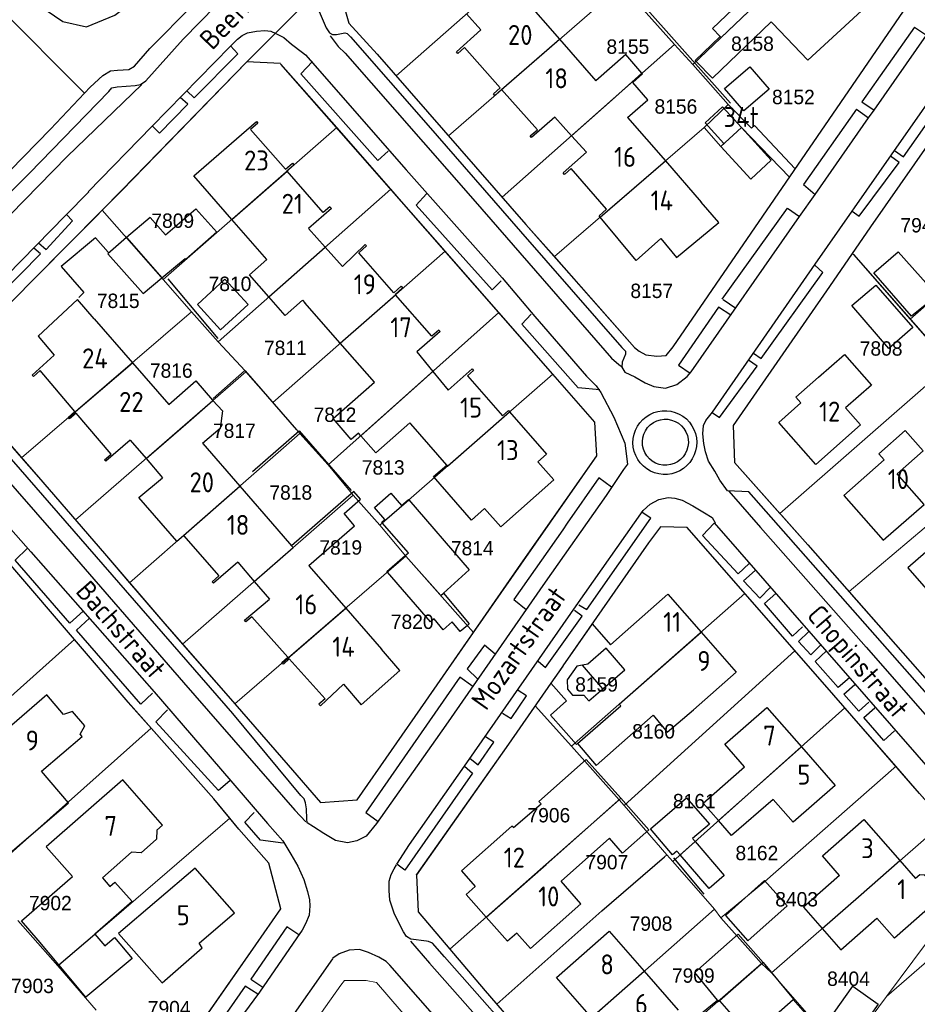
# Model space of a CAD drawing. Header units: metres. Extents: x 233874 to 239264, y 443832 to 448222.
# Tile 46 of 198: x 235185 to 235297, y 445082 to 445206. Entities that reach past the tile are written whole.
import ezdxf
from ezdxf.enums import TextEntityAlignment as Align

# ---------------------------------------------------------------- set-up
doc = ezdxf.new("R2010")
doc.units = ezdxf.units.M
doc.header["$MEASUREMENT"] = 0
doc.linetypes.add('LIJN1-1', pattern=[2, 1, -1])
for name, color, linetype in [('BIJGEBOUW', 4, 'Continuous'), ('DAKRAND', 4, 'Continuous'), ('DAKRAND-BYG', 4, 'Continuous'), ('Goud-kadastrale grenzen', 13, 'Continuous'), ('Goud-markering', 7, 'Continuous'), ('Goud-ontwerp', 2, 'Continuous'), ('HEG', 253, 'Continuous'), ('HEK', 253, 'Continuous'), ('HOOFDGEBOUW', 4, 'Continuous'), ('HUISNUMMER', 253, 'Continuous'), ('KANTVERH', 253, 'Continuous'), ('OVLIJNOBJ', 253, 'Continuous'), ('RASTER', 253, 'Continuous'), ('STRAATNAAM', 253, 'Continuous'), ('TUSSENMUUR', 253, 'Continuous')]:
    doc.layers.add(name, color=color, linetype=linetype)
doc.layers.add('G01 kadestrale perceelsgrens', color=73, linetype='Continuous', lineweight=0)
doc.layers.add('Z01 perceelnummer', color=73, linetype='Continuous', lineweight=13)
doc.styles.get("Standard").update_dxf_attribs({"font": 'iso.shx'})
doc.styles.add('Styledgn001', font='dgn001.shx')

# ---------------------------------------------------------------- blocks, each defined once
blk = doc.blocks.new('A$C1532452F')
at = {"layer": 'G01 kadestrale perceelsgrens'}
for p, q in [((235269.196, 445199.953), (235289.123, 445218.967)), ((235232.014, 445198.517), (235253.228, 445217.256)), ((235213.319, 445200.292), (235224.388, 445211.393)), ((235179.276, 445210.086), (235192.959, 445196.345)), ((235238.564, 445191.028), (235260.12, 445209.726)), ((235262.602, 445207.202), (235266.863, 445202.449)), ((235245.302, 445183.326), (235266.863, 445202.449)), ((235266.863, 445202.449), (235269.196, 445199.953)), ((235269.196, 445199.953), (235273.591, 445194.961)), ((235232.014, 445198.517), (235238.564, 445191.028)), ((235270.615, 445192.059), (235273.591, 445194.961)), ((235202.836, 445173.036), (235224.574, 445192.045)), ((235224.574, 445192.045), (235231.348, 445184.34)), ((235251.837, 445175.887), (235270.615, 445192.059)), ((235238.564, 445191.028), (235245.302, 445183.326)), ((235281.294, 445185.838), (235282, 445186.868)), ((235296.394, 445168.06), (235317.412, 445186.573)), ((235209.708, 445165.221), (235231.348, 445184.34)), ((235195.176, 445181.705), (235202.836, 445173.036)), ((235216.556, 445157.623), (235238.152, 445176.575)), ((235238.152, 445176.575), (235244.882, 445168.89)), ((235289.181, 445176.326), (235289.323, 445176.164)), ((235289.323, 445176.164), (235296.394, 445168.06)), ((235202.836, 445173.036), (235206.376, 445168.96)), ((235185.086, 445150.688), (235206.376, 445168.96)), ((235206.376, 445168.96), (235209.708, 445165.221)), ((235223.5, 445149.804), (235244.882, 445168.89)), ((235244.882, 445168.89), (235251.641, 445161.171)), ((235296.394, 445168.06), (235301.384, 445162.36)), ((235209.708, 445165.221), (235213.111, 445161.572)), ((235301.384, 445162.36), (235280.095, 445143.74)), ((235191.836, 445142.914), (235213.192, 445161.479)), ((235213.111, 445161.572), (235213.192, 445161.479)), ((235213.192, 445161.479), (235216.556, 445157.623)), ((235229.968, 445142.282), (235251.641, 445161.171)), ((235216.556, 445157.623), (235219.521, 445154.224)), ((235198.62, 445135.044), (235219.933, 445153.738)), ((235219.521, 445154.224), (235219.933, 445153.738)), ((235219.933, 445153.738), (235223.5, 445149.804)), ((235310.293, 445152.142), (235288.751, 445133.947)), ((235223.5, 445149.804), (235226.625, 445146.014)), ((235205.252, 445127.366), (235226.625, 445146.014)), ((235226.625, 445146.014), (235229.968, 445142.282)), ((235280.095, 445143.74), (235280.323, 445143.485)), ((235229.968, 445142.282), (235233.225, 445138.376)), ((235211.819, 445119.883), (235233.225, 445138.376)), ((235233.225, 445138.376), (235241.717, 445128.832)), ((235288.751, 445133.947), (235289.022, 445133.638)), ((235253.991, 445114.577), (235275.698, 445133.707)), ((235275.698, 445133.707), (235281.974, 445126.534)), ((235289.022, 445133.638), (235297.345, 445124.165)), ((235170.866, 445109.314), (235191.34, 445127.602)), ((235191.34, 445127.602), (235191.728, 445127.931)), ((235260.583, 445107.153), (235281.974, 445126.534)), ((235249.42, 445119.626), (235253.991, 445114.577)), ((235266.663, 445100.154), (235288.229, 445119.38)), ((235288.229, 445119.38), (235294.6, 445112.068)), ((235180.063, 445097.934), (235201.315, 445116.839)), ((235253.991, 445114.577), (235259.95, 445107.88)), ((235278.189, 445097.656), (235294.339, 445111.851)), ((235294.339, 445111.851), (235294.6, 445112.068)), ((235238.754, 445089.159), (235259.95, 445107.88)), ((235259.95, 445107.88), (235260.583, 445107.153)), ((235260.583, 445107.153), (235265.908, 445100.975)), ((235196.68, 445093.112), (235211.175, 445105.575)), ((235279.046, 445086.199), (235300.687, 445105.136)), ((235257.76, 445093.979), (235265.614, 445100.719)), ((235265.614, 445100.719), (235265.908, 445100.975)), ((235265.908, 445100.975), (235266.663, 445100.154)), ((235266.663, 445100.154), (235271.873, 445094.191)), ((235293.425, 445083.259), (235305.595, 445099.588)), ((235272.67, 445093.09), (235278.189, 445097.656)), ((235293.425, 445083.259), (235308.48, 445096.327)), ((235189.638, 445087.086), (235196.68, 445093.112)), ((235244.635, 445082.266), (235257.76, 445093.979)), ((235250.582, 445075.365), (235271.873, 445094.191)), ((235271.873, 445094.191), (235272.67, 445093.09)), ((235272.67, 445093.09), (235277.767, 445087.378)), ((235184.622, 445092.779), (235189.638, 445087.086)), ((235189.638, 445087.086), (235194.418, 445081.534)), ((235256.31, 445068.765), (235277.767, 445087.378)), ((235277.767, 445087.378), (235279.046, 445086.199)), ((235279.046, 445086.199), (235283.732, 445080.829)), ((235289.359, 445077.743), (235293.425, 445083.259)), ((235244.635, 445082.266), (235250.582, 445075.365))]:
    blk.add_line(p, q, dxfattribs=at)
at = {"layer": 'G01 kadestrale perceelsgrens', "flags": 128}
for points in [[(235192.959, 445196.345), (235193.677, 445197.102), (235195.262, 445198.588), (235196.223, 445199.153), (235197.118, 445199.223), (235198.51, 445199.327), (235199.218, 445199.751), (235201.173, 445201.97), (235211.937, 445212.833), (235220.297, 445221.442), (235222.637, 445224.022)], [(235282, 445186.868), (235296.021, 445207.309), (235296.044, 445208.003), (235295.899, 445209.693), (235295.426, 445211.94), (235294.146, 445213.767), (235291.025, 445216.991), (235289.123, 445218.967)], [(235224.388, 445211.393), (235226.072, 445205.139), (235229.618, 445201.256), (235232.014, 445198.517)], [(235195.176, 445181.705), (235197.626, 445184.18), (235213.319, 445200.292)], [(235213.319, 445200.292), (235217.527, 445200.057), (235217.575, 445200.006), (235224.574, 445192.045)], [(235289.181, 445176.326), (235291.437, 445179.611), (235304.015, 445197.627), (235307.491, 445197.978), (235317.259, 445186.745), (235317.412, 445186.573)], [(235154.322, 445182.331), (235154.764, 445182.232), (235155.985, 445181.647), (235157.93, 445180.444), (235159.38, 445179.257), (235160.538, 445178.277), (235161.111, 445177.565), (235162.03, 445176.841), (235164.089, 445174.543), (235168.508, 445170.086), (235169.336, 445169.593), (235175.378, 445175.52), (235178.146, 445178.308), (235178.417, 445179.043), (235178.566, 445180.576), (235179.203, 445181.894), (235180.237, 445183.2), (235188.698, 445191.856), (235192.959, 445196.345)], [(235273.591, 445194.961), (235276.506, 445191.973), (235276.897, 445192.321), (235282, 445186.868)], [(235270.615, 445192.059), (235272.688, 445189.699), (235275.262, 445192.058), (235281.294, 445185.838)], [(235251.837, 445175.887), (235261.865, 445164.513), (235262.446, 445164.048), (235263.274, 445163.575), (235264.658, 445163.431), (235265.85, 445163.492), (235266.729, 445164.605), (235281.294, 445185.838)], [(235231.348, 445184.34), (235232.695, 445182.807), (235238.152, 445176.575)], [(235245.302, 445183.326), (235248.275, 445179.927), (235251.837, 445175.887)], [(235177.758, 445163.777), (235179.07, 445165.384), (235186.35, 445172.788), (235195.176, 445181.705)], [(235289.181, 445176.326), (235286.297, 445172.126), (235274.237, 445154.751), (235274.404, 445150.125), (235280.095, 445143.74)], [(235241.717, 445128.832), (235247.654, 445137.394), (235257.164, 445150.926), (235256.903, 445155.15), (235251.641, 445161.171)], [(235185.086, 445150.688), (235179.116, 445157.546), (235177.574, 445158.934)], [(235185.086, 445150.688), (235187.2, 445148.26), (235191.836, 445142.914)], [(235191.836, 445142.914), (235195.473, 445138.72), (235198.62, 445135.044)], [(235280.323, 445143.485), (235283.6, 445139.809), (235288.751, 445133.947)], [(235249.42, 445119.626), (235263.61, 445140.056), (235265.112, 445142.041), (235268.473, 445141.963), (235275.698, 445133.707)], [(235181.954, 445139.28), (235184.009, 445136.956), (235191.728, 445127.931)], [(235198.62, 445135.044), (235203.026, 445129.898), (235205.252, 445127.366)], [(235211.819, 445119.883), (235218.477, 445112.193), (235222.544, 445107.549), (235227.116, 445107.849), (235235.745, 445120.219), (235241.717, 445128.832)], [(235191.728, 445127.931), (235198.445, 445120.077), (235201.315, 445116.839)], [(235205.252, 445127.366), (235210.969, 445120.865), (235211.819, 445119.883)], [(235281.974, 445126.534), (235286.853, 445120.959), (235288.229, 445119.38)], [(235249.42, 445119.626), (235246.087, 445114.828), (235234.554, 445098.534), (235234.552, 445098.485), (235234.752, 445093.865), (235238.754, 445089.159)], [(235201.315, 445116.839), (235209.166, 445107.979), (235211.175, 445105.575)], [(235294.6, 445112.068), (235297.567, 445108.663), (235300.687, 445105.136)], [(235202.36, 445072.406), (235214.433, 445089.707), (235217.553, 445094.219), (235216.049, 445099.923), (235212.318, 445104.208), (235211.175, 445105.575)], [(235238.754, 445089.159), (235243.163, 445083.974), (235244.635, 445082.266)], [(235229.558, 445085.005), (235228.276, 445085.245), (235225.548, 445085.233), (235225.083, 445084.653), (235218.591, 445075.537), (235209.012, 445061.464), (235197.007, 445044.34)], [(235229.558, 445085.005), (235243.471, 445068.838), (235251.126, 445060.111), (235259.782, 445050.113), (235260.248, 445049.205), (235260.316, 445048.211), (235260.19, 445047.372), (235259.713, 445046.445), (235259.302, 445046.011), (235258.665, 445045.584)]]:
    blk.add_lwpolyline(points, dxfattribs=at)
at = {"layer": 'Z01 perceelnummer', "linetype": 'Continuous', "lineweight": 13, "style": 'Styledgn001'}
for s, p in [('8155', (235261.037, 445202.189)), ('8158', (235276.648, 445202.555)), ('8152', (235281.775, 445195.881)), ('8156', (235267.057, 445194.692)), ('7809', (235204.027, 445180.391)), ('7947', (235297.86, 445179.822)), ('7810', (235211.199, 445172.483)), ('8157', (235264.031, 445171.606)), ('7815', (235197.199, 445170.356)), ('7811', (235218.135, 445164.47)), ('7808', (235292.764, 445164.389)), ('7816', (235203.841, 445161.624)), ('7812', (235224.349, 445156.094)), ('7817', (235211.749, 445154.091)), ('7813', (235230.393, 445149.491)), ('7818', (235218.813, 445146.355)), ('7819', (235225.072, 445139.472)), ('7814', (235241.547, 445139.386)), ('7820', (235234.023, 445130.165)), ('8159', (235257.12, 445122.321)), ('8160', (235264.262, 445116.446)), ('8161', (235269.362, 445107.709)), ('7906', (235251.141, 445105.944)), ('8162', (235277.197, 445101.212)), ('7907', (235258.411, 445100.067)), ('7902', (235188.698, 445094.938)), ('8403', (235282.178, 445095.416)), ('7908', (235263.94, 445092.37)), ('7909', (235269.238, 445085.865)), ('8404', (235288.677, 445085.468)), ('7903', (235186.457, 445084.571)), ('7904', (235203.582, 445081.786))]:
    blk.add_text(s, height=1.8, dxfattribs=at).set_placement(p, align=Align.MIDDLE_CENTER)

msp = doc.modelspace()

# ---------------------------------------------------------------- linework, layer by layer
at = {"layer": 'BIJGEBOUW'}
msp.add_lwpolyline([(235275.26, 445192.06), (235279.01, 445187.97), (235276.44, 445185.61), (235272.69, 445189.7), (235273.08, 445190.06)], dxfattribs=at)
at = {"layer": 'DAKRAND'}
for p, q in [((235256.57, 445129.89), (235252.9, 445124.64)), ((235252.9, 445124.64), (235252.88, 445124.61)), ((235257.91, 445121.77), (235255.35, 445124.72)), ((235257.91, 445121.77), (235260.67, 445124.14)), ((235246.71, 445104.39), (235250.17, 445107.35)), ((235189.77, 445087.19), (235187.15, 445090.31))]:
    msp.add_line(p, q, dxfattribs=at)
for points in [[(235275.88, 445208.53), (235271.65, 445204.47), (235272.62, 445203.46)], [(235269.6, 445200.34), (235271.63, 445198.22), (235278.99, 445205.3)], [(235272.62, 445203.46), (235269.49, 445200.45), (235269.6, 445200.34)], [(235262.8, 445198.85), (235260.77, 445201.19), (235257.01, 445197.92)], [(235261.01, 445193.32), (235263.56, 445195.54), (235261.67, 445197.71), (235262.88, 445198.76), (235262.8, 445198.85)], [(235216.08, 445170.85), (235213.64, 445173.63), (235215.82, 445175.54)], [(235220.29, 445170.43), (235218.11, 445168.52), (235216.08, 445170.85)], [(235203.54, 445157.36), (235206.9, 445160.32), (235209.02, 445157.9), (235209.04, 445157.87)], [(235227.59, 445153.46), (235227.29, 445153.8), (235226.39, 445153.01), (235224.11, 445155.61), (235229.29, 445160.15)], [(235209.04, 445157.87), (235210.27, 445156.57), (235209.98, 445154.38), (235207.77, 445152.5)], [(235233.73, 445155.08), (235229.45, 445151.33), (235227.59, 445153.46)], [(235249.76, 445150.21), (235251.77, 445147.92), (235245.11, 445142.07), (235243.1, 445144.36), (235241.45, 445142.91), (235236.69, 445148.35), (235238.35, 445149.79)], [(235221.07, 445137.2), (235226.81, 445142.19), (235225.5, 445143.71), (235227.56, 445145.51), (235226.72, 445146.48), (235218.91, 445139.69)], [(235256.57, 445129.89), (235258.85, 445127.29), (235260.7, 445128.91)], [(235260.67, 445124.14), (235258.34, 445126.85), (235256.01, 445124.84), (235255.35, 445124.72)], [(235252.88, 445124.61), (235251.39, 445122.48), (235251.4, 445122.47)], [(235255.35, 445124.72), (235254.65, 445124.6), (235253.42, 445122.88), (235253.47, 445121.74), (235254.12, 445120.98), (235255.52, 445120.98), (235256.15, 445120.25), (235257.91, 445121.77)], [(235251.4, 445122.47), (235253.35, 445120.25), (235251.34, 445118.49), (235254.6, 445114.78), (235254.74, 445114.91)], [(235254.74, 445114.91), (235257.05, 445112.17), (235264.21, 445118.48), (235265.98, 445116.33), (235269.26, 445119.16)], [(235250.17, 445107.35), (235249.89, 445107.67), (235255.83, 445112.94), (235260.16, 445108.07)], [(235272.4, 445105.27), (235270.47, 445107.47), (235275.67, 445112.01)], [(235178.35, 445099.88), (235178.49, 445100), (235180.06, 445098.17), (235190.97, 445107.48), (235187.58, 445111.45)], [(235260.16, 445108.07), (235263.66, 445104.13), (235260.38, 445101.21), (235258.73, 445103.06), (235252.67, 445097.67)], [(235279.23, 445107.93), (235274.03, 445103.39), (235272.4, 445105.27)], [(235202.04, 445104.06), (235202.01, 445102.94), (235200.08, 445101.22), (235198.88, 445101.3)], [(235187.15, 445090.31), (235185.09, 445092.72), (235191.47, 445098.25)], [(235195.23, 445098.1), (235196.15, 445097.03), (235196.78, 445097.56), (235198.93, 445095.13), (235194.28, 445091.06)], [(235287.57, 445098.39), (235283.03, 445094.42), (235285.38, 445091.74)], [(235285.38, 445091.74), (235287.7, 445089.08), (235292.23, 445093.05)], [(235194.28, 445091.06), (235195.5, 445089.6), (235196.74, 445090.64), (235198.94, 445088), (235193.15, 445083.15), (235189.77, 445087.19)], [(235272.55, 445074.78), (235281.76, 445082.86), (235283.63, 445080.73)]]:
    msp.add_lwpolyline(points, dxfattribs=at)
at = {"layer": 'DAKRAND-BYG'}
for p, q in [((235202.67, 445173.22), (235205.57, 445175.66)), ((235233.54, 445138.78), (235230.27, 445142.54)), ((235233.16, 445138.45), (235233.54, 445138.78)), ((235277.97, 445087.49), (235272.52, 445082.71))]:
    msp.add_line(p, q, dxfattribs=at)
for points in [[(235278.73, 445196.87), (235275.57, 445194.13), (235273.14, 445196.93), (235276.3, 445199.67), (235278.73, 445196.87)], [(235275.26, 445192.06), (235272.89, 445194.65), (235270.71, 445192.65), (235273.08, 445190.06)], [(235203.11, 445178.63), (235206.92, 445181.86), (235209.55, 445178.95), (235205.67, 445175.55), (235205.57, 445175.66)], [(235203.11, 445178.63), (235201.18, 445180.8), (235198.22, 445178.27)], [(235198.22, 445178.27), (235195.88, 445176.26), (235200.33, 445171.26), (235202.67, 445173.22)], [(235299.77, 445171.04), (235296.58, 445168.42), (235291.86, 445173.88), (235294.9, 445176.51), (235299.77, 445171.04)], [(235210.55, 445173.05), (235213.47, 445169.9), (235210.02, 445166.72), (235207.11, 445169.88), (235210.55, 445173.05)], [(235296.74, 445167.01), (235293.75, 445164.39), (235289.08, 445169.79), (235292.12, 445172.32), (235296.74, 445167.01)], [(235230.27, 445142.54), (235230.2, 445142.62), (235230.61, 445142.97), (235229.3, 445144.47), (235231.36, 445146.26), (235232.69, 445144.74), (235233.56, 445145.49), (235233.6, 445145.45)], [(235233.6, 445145.45), (235241.15, 445136.69), (235237.93, 445133.75)], [(235230.92, 445136.39), (235230.86, 445136.46), (235233.16, 445138.45)], [(235240.93, 445129.71), (235240.04, 445128.94), (235239.05, 445130.15), (235237.91, 445129.17), (235236.77, 445130.55), (235236.31, 445130.17), (235230.92, 445136.39)], [(235237.93, 445133.75), (235241.16, 445129.91), (235240.93, 445129.71)], [(235263.87, 445104.23), (235268.4, 445108.13), (235271.25, 445104.83), (235269.14, 445103.01), (235269.45, 445102.64)], [(235267.6, 445100.99), (235267.19, 445101.46), (235266.65, 445100.99), (235263.87, 445104.23)], [(235269.45, 445102.64), (235273.1, 445098.41), (235271.22, 445096.78), (235267.6, 445100.99)], [(235276.06, 445090.21), (235280.99, 445094.58), (235278.17, 445097.75), (235273.25, 445093.38), (235276.06, 445090.21)], [(235272.25, 445082.79), (235269.41, 445086.25), (235274.86, 445091.03), (235277.97, 445087.49), (235277.97, 445087.49)], [(235285.47, 445079.24), (235289.22, 445084.52), (235292.39, 445082.28), (235288.64, 445076.99), (235285.47, 445079.24)], [(235272.52, 445082.71), (235274.27, 445080.71), (235270.37, 445077.36), (235268.46, 445079.7), (235272.25, 445082.79)]]:
    msp.add_lwpolyline(points, dxfattribs=at)
at = {"layer": 'Goud-markering', "linetype": 'LIJN1-1', "ltscale": 3}
for centre, radius, start, end in [((235697.385, 444633.86), 853.462, 121.774605, 149.18254), ((235699.984, 444630.603), 850.5, 121.807635, 148.928273)]:
    msp.add_arc(centre, radius, start, end, dxfattribs=at)
at = {"layer": 'Goud-markering', "ltscale": 3}
for radius in [854.6, 853.5]:
    msp.add_arc((235699.984, 444630.603), radius, 121.807635, 148.928273, dxfattribs=at)
at = {"layer": 'Goud-ontwerp', "linetype": 'Continuous'}
for centre, radius, start, end in [((235697.385, 444633.86), 853.962, 121.774624, 149.182442), ((235699.984, 444630.603), 850, 121.807635, 148.928273)]:
    msp.add_arc(centre, radius, start, end, dxfattribs=at)
at = {"layer": 'HEG'}
for p, q in [((235253.22, 445218.36), (235273.9, 445195.09)), ((235289.32, 445176.16), (235307.65, 445155.19)), ((235203.41, 445173.09), (235209.67, 445165.65)), ((235209.08, 445158.13), (235213.01, 445161.58)), ((235257.76, 445093.98), (235265.61, 445100.72)), ((235266.75, 445100.59), (235270.57, 445096.05))]:
    msp.add_line(p, q, dxfattribs=at)
msp.add_lwpolyline([(235214, 445149), (235219.86, 445154.07), (235226.37, 445146.61)], dxfattribs=at)
at = {"layer": 'HEK'}
msp.add_line((235213.11, 445161.57), (235219.52, 445154.22), dxfattribs=at)
at = {"layer": 'HOOFDGEBOUW'}
for p, q in [((235248.01, 445208.25), (235252.49, 445203.11)), ((235240.83, 445206.3), (235242.6, 445204.29)), ((235252.49, 445203.11), (235257.01, 445197.92)), ((235244.36, 445196.08), (235244.19, 445196.27)), ((235251.88, 445193.37), (235253.98, 445191.03)), ((235261.01, 445193.32), (235265.75, 445187.87)), ((235253.98, 445191.03), (235255.84, 445188.96)), ((235219.01, 445187.61), (235219.2, 445187.39)), ((235265.75, 445187.87), (235270.22, 445182.73)), ((235223.9, 445181.92), (235221.02, 445179.42)), ((235223.71, 445182.14), (235223.9, 445181.92)), ((235257.57, 445180.82), (235257.43, 445180.99)), ((235215.82, 445175.54), (235211.43, 445180.55)), ((235221.02, 445179.42), (235223.13, 445177.08)), ((235223.13, 445177.08), (235225.3, 445174.66)), ((235232.65, 445172.18), (235232.82, 445171.98)), ((235220.29, 445170.43), (235220.59, 445170.09)), ((235225.01, 445165.04), (235220.59, 445170.09)), ((235194.19, 445168.11), (235198.98, 445162.61)), ((235237.52, 445166.5), (235234.62, 445163.96)), ((235237.35, 445166.7), (235237.52, 445166.5)), ((235229.29, 445160.15), (235225.01, 445165.04)), ((235234.62, 445163.96), (235236.61, 445161.51)), ((235198.98, 445162.61), (235203.54, 445157.36)), ((235236.61, 445161.51), (235238.53, 445159.16)), ((235246.07, 445156.64), (235246.23, 445156.45)), ((235246.23, 445156.45), (235250.85, 445151.16)), ((235288.32, 445156.95), (235290.19, 445154.84)), ((235190.96, 445155.73), (235190.94, 445155.76)), ((235191.11, 445155.57), (235190.96, 445155.73)), ((235233.73, 445155.08), (235233.84, 445154.95)), ((235238.35, 445149.79), (235233.84, 445154.95)), ((235198.71, 445152.91), (235200.68, 445150.6)), ((235207.77, 445152.5), (235207.79, 445152.47)), ((235207.79, 445152.47), (235212.42, 445147.15)), ((235250.85, 445151.16), (235249.76, 445150.21)), ((235200.68, 445150.6), (235202.73, 445148.2)), ((235212.42, 445147.15), (235217.07, 445141.8)), ((235217.07, 445141.8), (235218.91, 445139.69)), ((235212.19, 445137.61), (235214.24, 445135.21)), ((235221.07, 445137.2), (235221.13, 445137.13)), ((235221.13, 445137.13), (235225.7, 445131.88)), ((235214.24, 445135.21), (235216.15, 445132.99)), ((235225.7, 445131.88), (235230.18, 445126.74)), ((235217.76, 445125.02), (235217.71, 445125.07)), ((235217.89, 445124.87), (235217.76, 445125.02)), ((235187.58, 445111.45), (235192.69, 445115.82)), ((235192.69, 445115.82), (235192.45, 445116.1)), ((235195.23, 445098.1), (235198.88, 445101.3)), ((235295.12, 445100.27), (235297.09, 445098.02)), ((235255.16, 445094.86), (235252.67, 445097.67)), ((235263.07, 445086.41), (235267.35, 445081.51))]:
    msp.add_line(p, q, dxfattribs=at)
for points in [[(235278.99, 445205.3), (235279.17, 445205.12), (235283.6, 445200.51), (235291.36, 445207.65)], [(235239.75, 445201.33), (235239.58, 445201.52), (235242.6, 445204.29)], [(235244.19, 445196.27), (235245.05, 445197.03), (235240.59, 445202.06), (235239.75, 445201.33)], [(235245.23, 445196.81), (235245.22, 445196.83), (235244.36, 445196.08)], [(235248.81, 445191), (235249.7, 445191.77), (235245.23, 445196.81)], [(235251.88, 445193.37), (235248.98, 445190.81), (235248.81, 445191)], [(235211.43, 445180.55), (235206.68, 445185.99), (235214.53, 445192.82), (235214.7, 445192.62)], [(235214.7, 445192.62), (235213.77, 445191.83), (235218.14, 445186.83), (235219.01, 445187.61)], [(235253.09, 445186.18), (235252.93, 445186.37), (235255.84, 445188.96)], [(235218.34, 445186.59), (235218.32, 445186.62), (235219.2, 445187.39)], [(235257.43, 445180.99), (235258.37, 445181.82), (235253.95, 445186.93), (235253.09, 445186.18)], [(235223.71, 445182.14), (235222.87, 445181.42), (235218.34, 445186.59)], [(235265.17, 445178.18), (235267.15, 445175.79), (235272.44, 445180.18), (235270.22, 445182.73)], [(235265.17, 445178.18), (235262.09, 445175.41), (235257.57, 445180.82)], [(235225.3, 445174.66), (235228.15, 445177.42), (235228.3, 445177.25)], [(235232.65, 445172.18), (235231.73, 445171.34), (235227.34, 445176.35), (235228.3, 445177.25)], [(235231.93, 445171.11), (235231.9, 445171.14), (235232.82, 445171.98)], [(235237.35, 445166.7), (235236.49, 445165.91), (235231.93, 445171.11)], [(235194.19, 445168.11), (235192.1, 445170.52), (235187.15, 445165.91), (235189.17, 445163.56)], [(235186.57, 445160.88), (235186.42, 445161.06), (235189.17, 445163.56)], [(235284.93, 445160.78), (235288.16, 445163.64), (235291.55, 445159.81), (235288.32, 445156.95)], [(235190.94, 445155.76), (235191.76, 445156.49), (235187.4, 445161.62), (235186.57, 445160.88)], [(235238.53, 445159.16), (235241.52, 445161.83), (235241.7, 445161.63)], [(235241.7, 445161.63), (235240.95, 445160.97), (235245.33, 445155.96), (235246.07, 445156.64)], [(235290.19, 445154.84), (235284.58, 445149.88), (235279.94, 445155.12), (235282.72, 445157.58), (235282.1, 445158.28), (235284.93, 445160.78)], [(235195.48, 445150.44), (235196.3, 445151.15), (235191.92, 445156.29), (235191.11, 445155.57)], [(235298.01, 445151.56), (235295.77, 445154.12), (235292.46, 445151.21), (235293.14, 445150.43), (235288.09, 445145.99), (235293.02, 445140.37), (235298.14, 445144.86), (235294.76, 445148.71), (235298.01, 445151.56)], [(235198.71, 445152.91), (235195.64, 445150.26), (235195.48, 445150.44)], [(235204.55, 445140.25), (235199.8, 445145.72), (235202.73, 445148.2)], [(235301.56, 445141.66), (235296.13, 445136.94), (235300.47, 445131.95), (235306.24, 445136.96), (235305, 445138.38)], [(235204.55, 445140.25), (235205.37, 445140.97), (235205.37, 445140.97)], [(235205.37, 445140.97), (235209.78, 445135.9), (235208.95, 445135.18)], [(235212.19, 445137.61), (235209.12, 445134.98), (235208.95, 445135.18)], [(235213.18, 445130.17), (235213, 445130.37), (235216.15, 445132.99)], [(235260.7, 445128.91), (235266.06, 445133.61), (235270.21, 445128.87)], [(235217.71, 445125.07), (235218.45, 445125.73), (235213.93, 445130.8), (235213.18, 445130.17)], [(235270.21, 445128.87), (235274.62, 445123.85), (235269.26, 445119.16)], [(235225.43, 445122.34), (235227.65, 445119.77), (235232.49, 445124.08), (235230.18, 445126.74)], [(235217.89, 445124.87), (235218.63, 445125.53), (235223.1, 445120.53), (235222.34, 445119.86)], [(235225.43, 445122.34), (235222.53, 445119.66), (235222.34, 445119.86)], [(235190.36, 445118.55), (235188.27, 445121), (235178.49, 445112.6), (235183.45, 445107.02)], [(235275.67, 445112.01), (235273.2, 445114.84), (235278.46, 445119.44), (235282.77, 445114.51)], [(235192.45, 445116.1), (235193, 445117.15), (235191.48, 445118.93), (235190.36, 445118.55)], [(235282.77, 445114.51), (235286.99, 445109.67), (235281.73, 445105.07), (235279.23, 445107.93)], [(235202.04, 445104.06), (235202.76, 445104.7), (235197.77, 445110.39), (235188.19, 445102), (235191.47, 445098.25)], [(235287.57, 445098.39), (235285.4, 445100.86), (235290.61, 445105.42), (235295.12, 445100.27)], [(235246.71, 445104.39), (235246.52, 445104.59), (235240.19, 445098.97), (235241.92, 445097.03)], [(235211.75, 445093.72), (235206.85, 445099.31), (235197.22, 445091.14), (235202.69, 445084.97), (235207.73, 445089.34), (235207.33, 445089.93), (235211.75, 445093.72)], [(235299.46, 445095.3), (235299.97, 445095.75), (235300.02, 445096.41), (235298.26, 445098.42), (235297.6, 445098.47), (235297.09, 445098.02)], [(235243.3, 445093.18), (235240.78, 445096.02), (235241.92, 445097.03)], [(235247.11, 445091.18), (235248.83, 445089.24), (235255.16, 445094.86)], [(235299.63, 445095.11), (235294.42, 445090.55), (235292.23, 445093.05)], [(235247.11, 445091.18), (235245.97, 445090.18), (235243.3, 445093.18)], [(235256.5, 445080.6), (235252.1, 445085.64), (235258.71, 445091.41), (235263.07, 445086.41)]]:
    msp.add_lwpolyline(points, dxfattribs=at)
at = {"layer": 'KANTVERH'}
for p, q in [((235296.95, 445204.64), (235290.35, 445195.27)), ((235296.95, 445204.64), (235298.45, 445203.62)), ((235291.89, 445194.24), (235298.45, 445203.62)), ((235289.69, 445194.34), (235291.2, 445193.27)), ((235290.35, 445195.27), (235291.89, 445194.24)), ((235291.2, 445193.27), (235291.89, 445194.24)), ((235284.5, 445183.69), (235291.2, 445193.27)), ((235282.55, 445180.9), (235284.5, 445183.69)), ((235284.5, 445183.69), (235284.52, 445183.67)), ((235272.87, 445170.56), (235281.05, 445181.95)), ((235281.05, 445181.95), (235282.55, 445180.9)), ((235282.55, 445180.9), (235282.57, 445180.89)), ((235272.97, 445170.51), (235274.56, 445169.45)), ((235253.42, 445142.52), (235252.9, 445141.69)), ((235224.04, 445087.97), (235208.44, 445065.79)), ((235224.04, 445087.97), (235224, 445088.01))]:
    msp.add_line(p, q, dxfattribs=at)
for points in [[(235165.56, 445161.65), (235173.12, 445170.14), (235174.56, 445171.73), (235179.75, 445177.16), (235180.11, 445177.55), (235180.22, 445178.14), (235180.44, 445180.17), (235180.45, 445180.66), (235180.66, 445181), (235186.09, 445186.34), (235196.04, 445196.58), (235196.4, 445197.01), (235197.05, 445197.14), (235199.34, 445197.32), (235199.99, 445197.45), (235200.65, 445197.92), (235205.33, 445203.13), (235221.84, 445220), (235236.26, 445234.97), (235246.66, 445245.39), (235254.77, 445254.08)], [(235224.29, 445211.45), (235226.07, 445205.14), (235229.62, 445201.26), (235248.27, 445179.93), (235261.86, 445164.51), (235262.45, 445164.05), (235263.27, 445163.58), (235264.66, 445163.43), (235265.85, 445163.49), (235266.73, 445164.6), (235296.02, 445207.31), (235296.04, 445208), (235295.9, 445209.69), (235295.43, 445211.94), (235294.15, 445213.77), (235291.02, 445216.99), (235287.33, 445220.83), (235262.42, 445246.73), (235258.44, 445246.46), (235249.98, 445237.9), (235224.39, 445211.39)], [(235188.7, 445191.86), (235193.68, 445197.1), (235195.26, 445198.59), (235196.22, 445199.15), (235197.12, 445199.22), (235198.51, 445199.33), (235199.22, 445199.75), (235201.17, 445201.97), (235211.94, 445212.83), (235220.3, 445221.44), (235222.92, 445224.33)], [(235222.12, 445207.15), (235223.23, 445204.53), (235223.65, 445203.93), (235224.04, 445203.72), (235224.54, 445203.7), (235225.59, 445203.91), (235225.88, 445203.85), (235226.31, 445203.4), (235236.03, 445192.32), (235247.6, 445179.05), (235260.28, 445164.51), (235260.76, 445164.05), (235260.75, 445163.66), (235260.32, 445162.68), (235260.3, 445162.03), (235260.68, 445161.43), (235261.9, 445160.84), (235263.21, 445160.1), (235264.29, 445159.62), (235265.77, 445159.43), (235267.17, 445159.88), (235268.45, 445160.88), (235268.96, 445161.46), (235282.55, 445180.9)], [(235193.45, 445184.02), (235201.4, 445192.19), (235211.2, 445202.19), (235212.12, 445203.11), (235212.73, 445203.58), (235213.39, 445203.91), (235214.53, 445204.12), (235215.58, 445204.19), (235216.32, 445204.11), (235216.95, 445203.84), (235217.93, 445203.32), (235218.9, 445202.49), (235220.3, 445201.46), (235220.64, 445201.15), (235233.27, 445186.76), (235245.28, 445173.23), (235249.39, 445168.38), (235255.85, 445160.94), (235257.05, 445159.71), (235257.67, 445158.89)], [(235223.74, 445203.53), (235224.74, 445202.21), (235225.61, 445201.38), (235241.92, 445182.81), (235259, 445163.17), (235259.91, 445162.39), (235260.35, 445162.03)], [(235205.79, 445196.67), (235206.73, 445195.79), (235212.16, 445201.27), (235211.27, 445202.27)], [(235217.53, 445200.06), (235213.32, 445200.29), (235197.63, 445184.18), (235186.35, 445172.79), (235179.07, 445165.38)], [(235179.12, 445157.55), (235187.2, 445148.26), (235195.47, 445138.72), (235203.03, 445129.9), (235210.97, 445120.86), (235218.48, 445112.19), (235222.54, 445107.55), (235227.12, 445107.85), (235235.74, 445120.22), (235247.65, 445137.39), (235257.16, 445150.93), (235256.9, 445155.15), (235251.64, 445161.17), (235232.7, 445182.81), (235217.58, 445200.01)], [(235231.01, 445189.11), (235229.73, 445187.91), (235220.07, 445198.78), (235221.55, 445200.32)], [(235300.08, 445119.34), (235276.21, 445146.45), (235273.5, 445146.58), (235272.54, 445147.91), (235271.92, 445149.04), (235271.15, 445150.27), (235270.78, 445151.43), (235270.56, 445152.49), (235270.44, 445153.7), (235270.52, 445154.75), (235270.79, 445155.35), (235271.63, 445156.43), (235284.52, 445174.94), (235294.06, 445188.63), (235302.13, 445200.14)], [(235294.43, 445189.16), (235295.56, 445188.38), (235303.31, 445199.35), (235302.23, 445200.04)], [(235375.7, 445120.91), (235361.03, 445137.41), (235354.07, 445145.14), (235343.33, 445157.41), (235327.33, 445175.4), (235317.26, 445186.74), (235307.49, 445197.98), (235304.02, 445197.63), (235291.44, 445179.61), (235286.3, 445172.13), (235274.24, 445154.75), (235274.4, 445150.13), (235283.6, 445139.81), (235299.45, 445121.77), (235315.29, 445103.48), (235326.61, 445090.44), (235329, 445087.74)], [(235180.11, 445177.55), (235190.82, 445188.41), (235200.14, 445197.44)], [(235201.46, 445192.25), (235202.38, 445191.36), (235205.91, 445194.97), (235204.96, 445195.82)], [(235289.69, 445194.34), (235283.05, 445184.91), (235284.5, 445183.69)], [(235169.34, 445169.59), (235175.38, 445175.52), (235178.15, 445178.31), (235178.42, 445179.04), (235178.57, 445180.58), (235179.2, 445181.89), (235180.24, 445183.2), (235188.7, 445191.86)], [(235289.14, 445181.57), (235290.02, 445180.96), (235295.04, 445187.69), (235293.94, 445188.45)], [(235181.35, 445171.66), (235190.58, 445181.03), (235193.51, 445184.01)], [(235245.17, 445172.84), (235244.05, 445171.73), (235234.52, 445182.35), (235235.8, 445183.75)], [(235187.23, 445177.63), (235188.17, 445176.8), (235191.45, 445180.36), (235190.7, 445181.16)], [(235181.76, 445171.84), (235182.48, 445171.18), (235187.45, 445176.22), (235186.63, 445176.95)], [(235276.78, 445163.82), (235277.75, 445163.13), (235285.45, 445173.91), (235284.44, 445174.82)], [(235273.93, 445168.56), (235272.39, 445169.58), (235267.4, 445162.3), (235268.84, 445161.29)], [(235257.52, 445159.22), (235254.81, 445159.48), (235247.77, 445167.45), (235248.91, 445168.7)], [(235271.59, 445156.38), (235272.51, 445155.75), (235277.22, 445162.19), (235276.15, 445162.93)], [(235257.67, 445158.89), (235259.3, 445155.77), (235260.64, 445152.55), (235261, 445149.91), (235260.48, 445149.23), (235258.3, 445145.98)], [(235175.82, 445156.81), (235175.9, 445156.36), (235177.91, 445154.06), (235191.12, 445138.96), (235205.37, 445122.58), (235219.34, 445106.56), (235220.68, 445105.13)], [(235261.72, 445152.02), (235261.67, 445152.56), (235261.7, 445153.11), (235261.81, 445153.64), (235261.99, 445154.16), (235262.23, 445154.65), (235262.54, 445155.09), (235262.91, 445155.5), (235263.33, 445155.85), (235263.79, 445156.14), (235264.29, 445156.36), (235264.81, 445156.51), (235265.35, 445156.59), (235265.9, 445156.6), (235266.44, 445156.53), (235266.97, 445156.39), (235267.47, 445156.18), (235267.94, 445155.9), (235268.37, 445155.56), (235268.74, 445155.17), (235269.06, 445154.72), (235269.32, 445154.24), (235269.51, 445153.73), (235269.63, 445153.2)], [(235262.88, 445152.26), (235262.86, 445152.73), (235262.91, 445153.2), (235263.04, 445153.66), (235263.24, 445154.09), (235263.51, 445154.48), (235263.85, 445154.82), (235264.23, 445155.11), (235264.65, 445155.32), (235265.11, 445155.46), (235265.58, 445155.53), (235266.06, 445155.52), (235266.52, 445155.42), (235266.97, 445155.26), (235267.38, 445155.02), (235267.75, 445154.72), (235268.06, 445154.36), (235268.31, 445153.95), (235268.49, 445153.51), (235268.59, 445153.04)], [(235269.63, 445153.2), (235269.67, 445152.66), (235269.64, 445152.11), (235269.53, 445151.58), (235269.36, 445151.06), (235269.11, 445150.57), (235268.8, 445150.12), (235268.43, 445149.72), (235268.02, 445149.37), (235267.55, 445149.08), (235267.05, 445148.86), (235266.53, 445148.71), (235265.99, 445148.62), (235265.45, 445148.62), (235264.9, 445148.69), (235264.38, 445148.83), (235263.87, 445149.04), (235263.4, 445149.32), (235262.98, 445149.66), (235262.6, 445150.05), (235262.28, 445150.49), (235262.02, 445150.97), (235261.83, 445151.48), (235261.72, 445152.02)], [(235268.59, 445153.04), (235268.62, 445152.57), (235268.57, 445152.1), (235268.44, 445151.64), (235268.23, 445151.21), (235267.96, 445150.82), (235267.63, 445150.48), (235267.25, 445150.19), (235266.82, 445149.98), (235266.37, 445149.84), (235265.9, 445149.77), (235265.42, 445149.79), (235264.95, 445149.88), (235264.51, 445150.04), (235264.1, 445150.28), (235263.73, 445150.59), (235263.42, 445150.94), (235263.17, 445151.35), (235262.99, 445151.79), (235262.88, 445152.26)], [(235200.66, 445069.96), (235214.43, 445089.71), (235217.55, 445094.22), (235216.05, 445099.92), (235212.32, 445104.21), (235209.17, 445107.98), (235198.45, 445120.08), (235184.01, 445136.96), (235171.28, 445151.35)], [(235258.3, 445145.98), (235250.66, 445135.11), (235238.23, 445117.21), (235229.55, 445104.89), (235228.26, 445103.3), (235227.1, 445102.74), (235225.9, 445102.48), (235224.42, 445102.78), (235222.96, 445103.67), (235221.65, 445104.5), (235220.87, 445104.97), (235220.84, 445105.47), (235220.78, 445106.76), (235220.66, 445107.51), (235220.48, 445108.01), (235220.09, 445108.42), (235211.54, 445118.66), (235182.99, 445151.47)], [(235177.45, 445148.87), (235186.26, 445138.92), (235201.71, 445121.41), (235211.32, 445110.24), (235215.91, 445104.89), (235217.83, 445102.74), (235218.82, 445101.07), (235219.71, 445099.55), (235220.45, 445097.9), (235220.9, 445096.39), (235221.16, 445095.34), (235221.19, 445094.6), (235221.1, 445093.41), (235220.67, 445092.33), (235220.24, 445091.55), (235219.57, 445090.58), (235214.89, 445083.79), (235207.73, 445074.05)], [(235259, 445147.02), (235257.42, 445148.19), (235253.42, 445142.52)], [(235273.7, 445146.53), (235277.64, 445141.99), (235290.91, 445126.99), (235304.72, 445111.22), (235313.51, 445101.02), (235319.48, 445094.02), (235322.16, 445090.97)], [(235240.59, 445112.08), (235241.56, 445111.2), (235233.08, 445099.08), (235232.11, 445099.8), (235233.68, 445102.28), (235241.17, 445112.9), (235254.58, 445132.16), (235262.95, 445144.09), (235263.82, 445144.91), (235264.92, 445145.47), (235266.07, 445145.73), (235266.92, 445145.65), (235267.85, 445145.38), (235269.17, 445144.69), (235270.62, 445143.8), (235271.6, 445143.22), (235271.97, 445142.56)], [(235254.88, 445132.3), (235255.9, 445131.72), (235263.91, 445143.12), (235262.84, 445143.85)], [(235276.22, 445137.47), (235274.84, 445136.17), (235270.39, 445140.98), (235271.87, 445142.52)], [(235271.87, 445142.57), (235306.75, 445102.61), (235310.45, 445098.37)], [(235252.9, 445141.69), (235246.77, 445132.96), (235248.29, 445131.71)], [(235320.49, 445082.48), (235319.14, 445083.92), (235311.16, 445093.3), (235297.57, 445108.66), (235286.85, 445120.96), (235268.47, 445141.96), (235265.11, 445142.04), (235263.61, 445140.06), (235252.9, 445124.64)], [(235192.8, 445131.5), (235191.13, 445129.98), (235184.29, 445137.89), (235185.83, 445139.39)], [(235278.86, 445134.46), (235277.57, 445133.11), (235275.51, 445135.31), (235276.99, 445136.6)], [(235282.91, 445129.52), (235281.68, 445128.37), (235278.15, 445132.45), (235279.57, 445133.69)], [(235249.79, 445125.22), (235250.71, 445124.45), (235255.33, 445130.85), (235254.36, 445131.57)], [(235201.51, 445121.22), (235200.02, 445119.83), (235191.99, 445129.11), (235193.59, 445130.61)], [(235285.22, 445127.26), (235283.94, 445126.01), (235282.41, 445127.7), (235283.69, 445128.95)], [(235244.41, 445126.12), (235243.06, 445127.22), (235240.89, 445124.27), (235242.25, 445123)], [(235288.81, 445123.13), (235287.38, 445121.93), (235284.51, 445125.2), (235285.94, 445126.54)], [(235241.61, 445122.08), (235240.01, 445123.21), (235228.21, 445106.28), (235229.75, 445105.17)], [(235251.4, 445122.47), (235246.09, 445114.83), (235234.56, 445098.49)], [(235245.32, 445118.72), (235246.44, 445118.04), (235248.36, 445120.91), (235247.3, 445121.58)], [(235291.24, 445120.12), (235289.96, 445118.97), (235288.1, 445121.12), (235289.48, 445122.31)], [(235211.17, 445110.24), (235209.75, 445109.05), (235201.89, 445117.63), (235203.38, 445119.12)], [(235294.45, 445116.5), (235293.12, 445115.3), (235290.58, 445118.16), (235291.96, 445119.41)], [(235241.27, 445113.05), (235242.29, 445112.27), (235244.26, 445115.09), (235243.19, 445115.76)], [(235217.87, 445102.44), (235215, 445102.83), (235213.04, 445105.08), (235214.22, 445106.28)], [(235249.72, 445075.03), (235238.09, 445088.2), (235236.56, 445089.94), (235236.07, 445090.15), (235235.82, 445090.16), (235233.85, 445090.42), (235233.31, 445090.74), (235232.93, 445091.34), (235231.82, 445093.56), (235231.23, 445095.32), (235231.12, 445096.51), (235231.15, 445097.7), (235231.38, 445098.54), (235231.75, 445099.22), (235232.06, 445099.75)], [(235234.56, 445098.49), (235234.55, 445098.48), (235234.55, 445098.53), (235234.56, 445098.49)], [(235234.56, 445098.49), (235234.75, 445093.86), (235243.16, 445083.97), (235254.59, 445070.71), (235266.94, 445056.73), (235271.73, 445051.47)], [(235219.83, 445090.97), (235218.32, 445091.96), (235213.8, 445085.41), (235215.33, 445084.43)], [(235233.79, 445090.18), (235236.18, 445087.42), (235249.58, 445072.26), (235263.45, 445056.24), (235265.74, 445053.54)], [(235262.33, 445051.52), (235260.49, 445053.76), (235231.21, 445087.18), (235230.78, 445087.64), (235229.86, 445088.17), (235228.54, 445088.76), (235227.41, 445089.14), (235226.12, 445089.03), (235224.86, 445088.58), (235224.1, 445088.06), (235224.04, 445087.97)], [(235214.7, 445083.54), (235213.08, 445084.54), (235206.52, 445075.08), (235207.79, 445074.25)]]:
    msp.add_lwpolyline(points, dxfattribs=at)
at = {"layer": 'OVLIJNOBJ'}
msp.add_lwpolyline([(235184.29, 445209.87), (235187.26, 445207.38), (235190.27, 445205.35), (235193.22, 445204.66), (235196.79, 445206.13), (235200.25, 445208.75), (235204.21, 445213.18), (235207.26, 445215.46), (235210.25, 445218.94), (235212.83, 445221.98), (235214.02, 445225.07), (235213.11, 445227.77), (235209.55, 445231.26), (235207.34, 445233.36), (235204.86, 445235.08), (235203.24, 445235.63), (235202.87, 445236.24), (235203.04, 445236.83)], dxfattribs=at)
at = {"layer": 'RASTER'}
msp.add_line((235277.97, 445087.49), (235281.8, 445082.89), dxfattribs=at)
msp.add_lwpolyline([(235195.93, 445176.46), (235194.35, 445178.24), (235190.07, 445174.66), (235192.89, 445171.4), (235192.28, 445170.77)], dxfattribs=at)
at = {"layer": 'TUSSENMUUR'}
for p, q in [((235245.23, 445196.81), (235252.49, 445203.11)), ((235259.07, 445195.54), (235262.8, 445198.85)), ((235253.98, 445191.03), (235259.07, 445195.54)), ((235257.57, 445180.82), (235265.75, 445187.87)), ((235211.43, 445180.55), (235218.34, 445186.59)), ((235198.22, 445178.27), (235202.67, 445173.22)), ((235216.08, 445170.85), (235223.13, 445177.08)), ((235225.01, 445165.04), (235231.93, 445171.11)), ((235190.96, 445155.73), (235198.98, 445162.61)), ((235227.59, 445153.46), (235236.61, 445161.51)), ((235205.66, 445154.93), (235209.04, 445157.87)), ((235200.68, 445150.6), (235205.66, 445154.93)), ((235205.37, 445140.97), (235212.42, 445147.15)), ((235230.27, 445142.54), (235233.6, 445145.45)), ((235233.16, 445138.45), (235233.23, 445138.38)), ((235217.76, 445125.02), (235225.7, 445131.88)), ((235259.97, 445119.84), (235270.21, 445128.87)), ((235254.74, 445114.91), (235260.14, 445119.64)), ((235259.97, 445119.84), (235260.14, 445119.64)), ((235277.55, 445109.86), (235282.77, 445114.51)), ((235272.4, 445105.27), (235277.55, 445109.86)), ((235250.79, 445099.79), (235260.16, 445108.07)), ((235267.6, 445100.99), (235269.45, 445102.64)), ((235243.3, 445093.18), (235250.79, 445099.79)), ((235289.91, 445095.71), (235295.12, 445100.27)), ((235285.38, 445091.74), (235289.91, 445095.71)), ((235189.77, 445087.19), (235194.28, 445091.06)), ((235256.5, 445080.6), (235263.07, 445086.41))]:
    msp.add_line(p, q, dxfattribs=at)
for points in [[(235272.62, 445203.46), (235272.74, 445203.33), (235276.99, 445207.39)], [(235238.35, 445149.79), (235238.45, 445149.67), (235246.23, 445156.45)], [(235214.24, 445135.21), (235219.11, 445139.46), (235218.91, 445139.69)], [(235233.23, 445138.38), (235237.6, 445133.46), (235237.93, 445133.75)], [(235272.25, 445082.79), (235272.4, 445082.61), (235272.52, 445082.71)]]:
    msp.add_lwpolyline(points, dxfattribs=at)

# ---------------------------------------------------------------- block references
at = {"layer": 'Goud-kadastrale grenzen', "linetype": 'Continuous'}
msp.add_blockref('A$C1532452F', (0, 0), dxfattribs=at)

# ---------------------------------------------------------------- texts
at = {"layer": 'HUISNUMMER'}
for s, p in [('20', (235246.02, 445202.4)), ('18', (235250.7, 445196.97)), ('34t', (235273.02, 445192.13)), ('16', (235259.31, 445187.13)), ('23', (235212.96, 445186.68)), ('21', (235217.67, 445181.26)), ('14', (235263.89, 445181.68)), ('19', (235226.7, 445171.17)), ('17', (235231.28, 445165.79)), ('24', (235192.67, 445161.9)), ('22', (235197.31, 445156.45)), ('15', (235240.02, 445155.74)), ('12', (235284.99, 445155.24)), ('13', (235244.65, 445150.41)), ('20', (235206.13, 445146.38)), ('10', (235293.59, 445146.78)), ('18', (235210.8, 445141.05)), ('16', (235219.38, 445131.09)), ('11', (235265.46, 445128.89)), ('14', (235224.01, 445125.79)), ('9', (235269.74, 445124.01)), ('9', (235185.6, 445114.05)), ('7', (235277.99, 445114.66)), ('5', (235282.27, 445109.78)), ('7', (235195.47, 445103.35)), ('3', (235290.26, 445100.56)), ('12', (235245.49, 445099.39)), ('10', (235249.8, 445094.52)), ('1', (235294.78, 445095.42)), ('5', (235204.52, 445092.17)), ('8', (235257.59, 445086.01)), ('6', (235261.92, 445081.07))]:
    msp.add_text(s, height=2.5, dxfattribs=at).set_placement(p)
at = {"layer": 'STRAATNAAM'}
for s, rotation, p in [('Beethovenstraat', 46.4605, (235208.98, 445201.64)), ('Mozartstraat', 54.8155, (235243.3, 445118.92)), ('Bachstraat', 311.1913, (235191.74, 445133.91)), ('Chopinstraat', 310.6634, (235283.34, 445130.89))]:
    msp.add_text(s, height=2.5, rotation=rotation, dxfattribs=at).set_placement(p)

doc.saveas('drawing.dxf')
